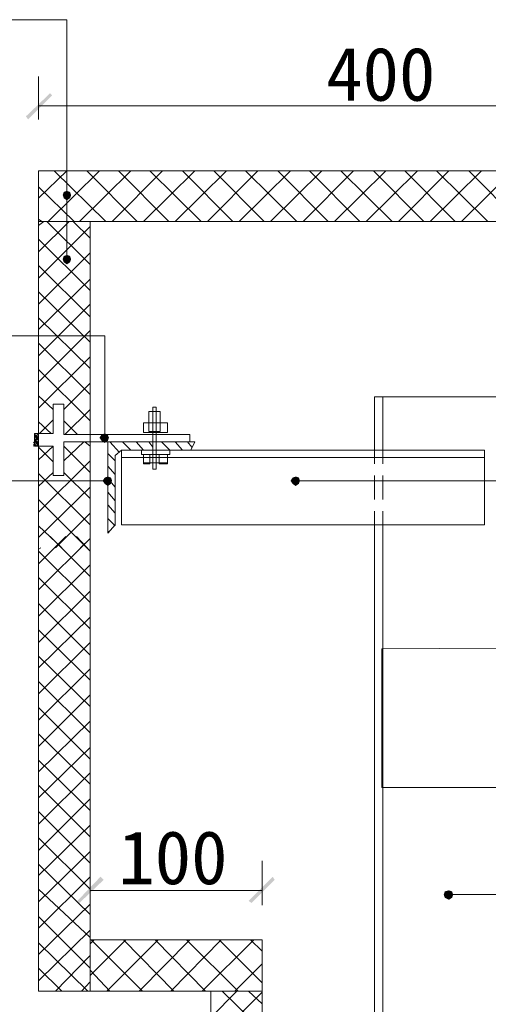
# Model space of a CAD drawing. Extents: x 566443 to 590371, y 3845226 to 3876576.
# Tile 184 of 221: x 586701 to 586720, y 3853942 to 3853982. Entities that reach past the tile are written whole.
import ezdxf

# ---------------------------------------------------------------- set-up
doc = ezdxf.new("R2010")
doc.units = 0
doc.layers.add('C00-00-00', color=7, linetype='CONTINUOUS')
doc.styles.get("Standard").update_dxf_attribs({"font": 'rs.shx', "bigfont": 'hztxt.shx'})

msp = doc.modelspace()

# ---------------------------------------------------------------- hatches: boundary and pattern name
at = {"layer": 'C00-00-00'}
h = msp.add_hatch(color=256, dxfattribs=at)
h.dxf.hatch_style = 2
h.paths.add_polyline_path([(586702.707, 3853978.583), (586701.818, 3853977.524), (586701.733, 3853977.651)])
h = msp.add_hatch(color=256, dxfattribs=at)
h.dxf.hatch_style = 2
h.paths.add_polyline_path([(586702.792, 3853978.498), (586702.707, 3853978.583), (586701.818, 3853977.524)])
h = msp.add_hatch(color=256, dxfattribs=at)
h.dxf.hatch_style = 2
h.paths.add_polyline_path([(586703.257, 3853974.603), (586703.215, 3853974.476), (586703.384, 3853974.476)])
h = msp.add_hatch(color=256, dxfattribs=at)
h.dxf.hatch_style = 2
h.paths.add_polyline_path([(586703.384, 3853974.646), (586703.257, 3853974.603), (586703.384, 3853974.476)])
h = msp.add_hatch(color=256, dxfattribs=at)
h.dxf.hatch_style = 2
h.paths.add_polyline_path([(586703.511, 3853974.603), (586703.384, 3853974.646), (586703.384, 3853974.476)])
h = msp.add_hatch(color=256, dxfattribs=at)
h.dxf.hatch_style = 2
h.paths.add_polyline_path([(586703.554, 3853974.476), (586703.511, 3853974.603), (586703.384, 3853974.476)])
h = msp.add_hatch(color=256, dxfattribs=at)
h.dxf.hatch_style = 2
h.paths.add_polyline_path([(586703.215, 3853974.476), (586703.257, 3853974.349), (586703.384, 3853974.476)])
h = msp.add_hatch(color=256, dxfattribs=at)
h.dxf.hatch_style = 2
h.paths.add_polyline_path([(586703.257, 3853974.349), (586703.384, 3853974.265), (586703.384, 3853974.476)])
h = msp.add_hatch(color=256, dxfattribs=at)
h.dxf.hatch_style = 2
h.paths.add_polyline_path([(586703.384, 3853974.265), (586703.511, 3853974.349), (586703.384, 3853974.476)])
h = msp.add_hatch(color=256, dxfattribs=at)
h.dxf.hatch_style = 2
h.paths.add_polyline_path([(586703.511, 3853974.349), (586703.554, 3853974.476), (586703.384, 3853974.476)])
h = msp.add_hatch(color=256, dxfattribs=at)
h.dxf.hatch_style = 2
h.paths.add_polyline_path([(586703.257, 3853972.021), (586703.215, 3853971.894), (586703.384, 3853971.894)])
h = msp.add_hatch(color=256, dxfattribs=at)
h.dxf.hatch_style = 2
h.paths.add_polyline_path([(586703.215, 3853971.894), (586703.257, 3853971.767), (586703.384, 3853971.894)])
h = msp.add_hatch(color=256, dxfattribs=at)
h.dxf.hatch_style = 2
h.paths.add_polyline_path([(586703.384, 3853972.063), (586703.257, 3853972.021), (586703.384, 3853971.894)])
h = msp.add_hatch(color=256, dxfattribs=at)
h.dxf.hatch_style = 2
h.paths.add_polyline_path([(586703.257, 3853971.767), (586703.384, 3853971.682), (586703.384, 3853971.894)])
h = msp.add_hatch(color=256, dxfattribs=at)
h.dxf.hatch_style = 2
h.paths.add_polyline_path([(586703.511, 3853972.021), (586703.384, 3853972.063), (586703.384, 3853971.894)])
h = msp.add_hatch(color=256, dxfattribs=at)
h.dxf.hatch_style = 2
h.paths.add_polyline_path([(586703.554, 3853971.894), (586703.511, 3853972.021), (586703.384, 3853971.894)])
h = msp.add_hatch(color=256, dxfattribs=at)
h.dxf.hatch_style = 2
h.paths.add_polyline_path([(586703.384, 3853971.682), (586703.511, 3853971.767), (586703.384, 3853971.894)])
h = msp.add_hatch(color=256, dxfattribs=at)
h.dxf.hatch_style = 2
h.paths.add_polyline_path([(586703.511, 3853971.767), (586703.554, 3853971.894), (586703.384, 3853971.894)])
h = msp.add_hatch(color=256, dxfattribs=at)
h.dxf.hatch_style = 2
h.paths.add_polyline_path([(586704.781, 3853964.824), (586704.697, 3853964.697), (586704.908, 3853964.697)])
h = msp.add_hatch(color=256, dxfattribs=at)
h.dxf.hatch_style = 2
h.paths.add_polyline_path([(586704.697, 3853964.697), (586704.781, 3853964.57), (586704.908, 3853964.697)])
h = msp.add_hatch(color=256, dxfattribs=at)
h.dxf.hatch_style = 2
h.paths.add_polyline_path([(586704.908, 3853964.867), (586704.781, 3853964.824), (586704.908, 3853964.697)])
h = msp.add_hatch(color=256, dxfattribs=at)
h.dxf.hatch_style = 2
h.paths.add_polyline_path([(586704.781, 3853964.57), (586704.908, 3853964.486), (586704.908, 3853964.697)])
h = msp.add_hatch(color=256, dxfattribs=at)
h.dxf.hatch_style = 2
h.paths.add_polyline_path([(586705.035, 3853964.824), (586704.908, 3853964.867), (586704.908, 3853964.697)])
h = msp.add_hatch(color=256, dxfattribs=at)
h.dxf.hatch_style = 2
h.paths.add_polyline_path([(586705.078, 3853964.697), (586705.035, 3853964.824), (586704.908, 3853964.697)])
h = msp.add_hatch(color=256, dxfattribs=at)
h.dxf.hatch_style = 2
h.paths.add_polyline_path([(586704.908, 3853964.486), (586705.035, 3853964.57), (586704.908, 3853964.697)])
h = msp.add_hatch(color=256, dxfattribs=at)
h.dxf.hatch_style = 2
h.paths.add_polyline_path([(586705.035, 3853964.57), (586705.078, 3853964.697), (586704.908, 3853964.697)])
h = msp.add_hatch(color=256, dxfattribs=at)
h.dxf.hatch_style = 2
h.paths.add_polyline_path([(586704.908, 3853963.089), (586704.824, 3853962.962), (586705.035, 3853962.962)])
h = msp.add_hatch(color=256, dxfattribs=at)
h.dxf.hatch_style = 2
h.paths.add_polyline_path([(586705.035, 3853963.131), (586704.908, 3853963.089), (586705.035, 3853962.962)])
h = msp.add_hatch(color=256, dxfattribs=at)
h.dxf.hatch_style = 2
h.paths.add_polyline_path([(586705.162, 3853963.089), (586705.035, 3853963.131), (586705.035, 3853962.962)])
h = msp.add_hatch(color=256, dxfattribs=at)
h.dxf.hatch_style = 2
h.paths.add_polyline_path([(586705.205, 3853962.962), (586705.162, 3853963.089), (586705.035, 3853962.962)])
h = msp.add_hatch(color=256, dxfattribs=at)
h.dxf.hatch_style = 2
h.paths.add_polyline_path([(586712.486, 3853963.089), (586712.401, 3853962.962), (586712.613, 3853962.962)])
h = msp.add_hatch(color=256, dxfattribs=at)
h.dxf.hatch_style = 2
h.paths.add_polyline_path([(586712.613, 3853963.131), (586712.486, 3853963.089), (586712.613, 3853962.962)])
h = msp.add_hatch(color=256, dxfattribs=at)
h.dxf.hatch_style = 2
h.paths.add_polyline_path([(586712.74, 3853963.089), (586712.613, 3853963.131), (586712.613, 3853962.962)])
h = msp.add_hatch(color=256, dxfattribs=at)
h.dxf.hatch_style = 2
h.paths.add_polyline_path([(586712.782, 3853962.962), (586712.74, 3853963.089), (586712.613, 3853962.962)])
h = msp.add_hatch(color=256, dxfattribs=at)
h.dxf.hatch_style = 2
h.paths.add_polyline_path([(586704.824, 3853962.962), (586704.908, 3853962.835), (586705.035, 3853962.962)])
h = msp.add_hatch(color=256, dxfattribs=at)
h.dxf.hatch_style = 2
h.paths.add_polyline_path([(586704.908, 3853962.835), (586705.035, 3853962.75), (586705.035, 3853962.962)])
h = msp.add_hatch(color=256, dxfattribs=at)
h.dxf.hatch_style = 2
h.paths.add_polyline_path([(586705.035, 3853962.75), (586705.162, 3853962.835), (586705.035, 3853962.962)])
h = msp.add_hatch(color=256, dxfattribs=at)
h.dxf.hatch_style = 2
h.paths.add_polyline_path([(586705.162, 3853962.835), (586705.205, 3853962.962), (586705.035, 3853962.962)])
h = msp.add_hatch(color=256, dxfattribs=at)
h.dxf.hatch_style = 2
h.paths.add_polyline_path([(586712.401, 3853962.962), (586712.486, 3853962.835), (586712.613, 3853962.962)])
h = msp.add_hatch(color=256, dxfattribs=at)
h.dxf.hatch_style = 2
h.paths.add_polyline_path([(586712.486, 3853962.835), (586712.613, 3853962.75), (586712.613, 3853962.962)])
h = msp.add_hatch(color=256, dxfattribs=at)
h.dxf.hatch_style = 2
h.paths.add_polyline_path([(586712.613, 3853962.75), (586712.74, 3853962.835), (586712.613, 3853962.962)])
h = msp.add_hatch(color=256, dxfattribs=at)
h.dxf.hatch_style = 2
h.paths.add_polyline_path([(586712.74, 3853962.835), (586712.782, 3853962.962), (586712.613, 3853962.962)])
h = msp.add_hatch(color=256, dxfattribs=at)
h.dxf.hatch_style = 2
h.paths.add_polyline_path([(586704.739, 3853947.002), (586703.892, 3853945.944), (586703.808, 3853946.028)])
h = msp.add_hatch(color=256, dxfattribs=at)
h.dxf.hatch_style = 2
h.paths.add_polyline_path([(586704.866, 3853946.875), (586704.739, 3853947.002), (586703.892, 3853945.944)])
h = msp.add_hatch(color=256, dxfattribs=at)
h.dxf.hatch_style = 2
h.paths.add_polyline_path([(586710.708, 3853946.028), (586710.835, 3853945.944), (586711.682, 3853947.002)])
h = msp.add_hatch(color=256, dxfattribs=at)
h.dxf.hatch_style = 2
h.paths.add_polyline_path([(586710.835, 3853945.944), (586711.682, 3853947.002), (586711.766, 3853946.875)])
h = msp.add_hatch(color=256, dxfattribs=at)
h.dxf.hatch_style = 2
h.paths.add_polyline_path([(586718.624, 3853946.409), (586718.582, 3853946.282), (586718.794, 3853946.282)])
h = msp.add_hatch(color=256, dxfattribs=at)
h.dxf.hatch_style = 2
h.paths.add_polyline_path([(586718.794, 3853946.452), (586718.624, 3853946.409), (586718.794, 3853946.282)])
h = msp.add_hatch(color=256, dxfattribs=at)
h.dxf.hatch_style = 2
h.paths.add_polyline_path([(586718.921, 3853946.409), (586718.794, 3853946.452), (586718.794, 3853946.282)])
h = msp.add_hatch(color=256, dxfattribs=at)
h.dxf.hatch_style = 2
h.paths.add_polyline_path([(586718.963, 3853946.282), (586718.921, 3853946.409), (586718.794, 3853946.282)])
h = msp.add_hatch(color=256, dxfattribs=at)
h.dxf.hatch_style = 2
h.paths.add_polyline_path([(586718.582, 3853946.282), (586718.624, 3853946.155), (586718.794, 3853946.282)])
h = msp.add_hatch(color=256, dxfattribs=at)
h.dxf.hatch_style = 2
h.paths.add_polyline_path([(586718.624, 3853946.155), (586718.794, 3853946.071), (586718.794, 3853946.282)])
h = msp.add_hatch(color=256, dxfattribs=at)
h.dxf.hatch_style = 2
h.paths.add_polyline_path([(586718.794, 3853946.071), (586718.921, 3853946.155), (586718.794, 3853946.282)])
h = msp.add_hatch(color=256, dxfattribs=at)
h.dxf.hatch_style = 2
h.paths.add_polyline_path([(586718.921, 3853946.155), (586718.963, 3853946.282), (586718.794, 3853946.282)])

# ---------------------------------------------------------------- linework, layer by layer
at = {"layer": 'C00-00-00', "lineweight": 9}
for points in [[(586703.384, 3853981.546), (586687.679, 3853981.546)], [(586703.384, 3853971.894), (586703.384, 3853981.546)], [(586729.97, 3853973.418), (586702.241, 3853973.418), (586702.241, 3853975.45), (586729.97, 3853975.45)], [(586702.241, 3853973.418), (586702.241, 3853944.462)], [(586704.316, 3853973.418), (586704.316, 3853944.462)], [(586704.908, 3853968.804), (586678.111, 3853968.804)], [(586704.908, 3853964.697), (586704.908, 3853968.804)], [(586720.233, 3853964.189), (586705.586, 3853964.189), (586705.586, 3853961.184)], [(586675.317, 3853962.962), (586705.035, 3853962.962)], [(586712.613, 3853962.962), (586758.333, 3853962.962)], [(586715.788, 3853961.734), (586715.788, 3853961.184)], [(586749.443, 3853946.282), (586718.794, 3853946.282)]]:
    msp.add_lwpolyline(points, dxfattribs=at)
for points in [[(586702.072, 3853964.867), (586702.834, 3853964.867), (586702.834, 3853966.052), (586703.257, 3853966.052), (586703.257, 3853964.824), (586708.337, 3853964.824), (586708.337, 3853964.528), (586703.257, 3853964.528), (586703.257, 3853963.173), (586702.834, 3853963.173), (586702.834, 3853964.359), (586702.072, 3853964.359)], [(586706.856, 3853965.925), (586706.983, 3853965.925), (586706.983, 3853963.427), (586706.856, 3853963.427)], [(586706.686, 3853964.951), (586707.152, 3853964.951), (586707.152, 3853965.756), (586706.686, 3853965.756)], [(586706.475, 3853964.909), (586707.448, 3853964.909), (586707.448, 3853965.29), (586706.475, 3853965.29)], [(586708.549, 3853964.528), (586705.035, 3853964.528), (586705.035, 3853960.845), (586705.332, 3853961.184), (586705.332, 3853963.978), (586705.586, 3853964.189), (586708.38, 3853964.189)], [(586706.39, 3853964.02), (586707.533, 3853964.02), (586707.533, 3853964.189), (586706.39, 3853964.189)], [(586706.475, 3853963.681), (586707.448, 3853963.681), (586707.448, 3853964.02), (586706.475, 3853964.02)], [(586706.475, 3853963.639), (586706.729, 3853963.639), (586706.729, 3853964.02), (586706.475, 3853964.02)], [(586707.448, 3853963.639), (586707.11, 3853963.639), (586707.11, 3853964.02), (586707.448, 3853964.02)], [(586723.027, 3853950.6), (586716.084, 3853950.6), (586716.084, 3853956.188), (586723.027, 3853956.231)]]:
    msp.add_lwpolyline(points, close=True, dxfattribs=at)
at = {"layer": 'C00-00-00', "lineweight": 5}
for points in [[(586702.241, 3853977.524), (586702.241, 3853977.524), (586702.241, 3853979.26), (586702.241, 3853979.26)], [(586702.241, 3853978.075), (586702.241, 3853978.075), (586729.97, 3853978.075), (586729.97, 3853978.075)], [(586704.316, 3853945.859), (586704.316, 3853945.859), (586704.316, 3853947.637), (586704.316, 3853947.637)], [(586711.258, 3853945.859), (586711.258, 3853945.859), (586711.258, 3853947.637), (586711.258, 3853947.637)], [(586704.316, 3853946.452), (586704.316, 3853946.452), (586711.258, 3853946.452), (586711.258, 3853946.452)]]:
    msp.add_open_spline(points, degree=3, dxfattribs=at)
at = {"layer": 'C00-00-00', "lineweight": 9}
for points in [[(586702.241, 3853974.349), (586702.241, 3853974.349), (586703.384, 3853975.45), (586703.384, 3853975.45)], [(586702.622, 3853973.418), (586702.622, 3853973.418), (586704.697, 3853975.45), (586704.697, 3853975.45)], [(586704.951, 3853973.418), (586704.951, 3853973.418), (586702.876, 3853975.45), (586702.876, 3853975.45)], [(586703.892, 3853973.418), (586703.892, 3853973.418), (586705.967, 3853975.45), (586705.967, 3853975.45)], [(586706.221, 3853973.418), (586706.221, 3853973.418), (586704.189, 3853975.45), (586704.189, 3853975.45)], [(586705.205, 3853973.418), (586705.205, 3853973.418), (586707.237, 3853975.45), (586707.237, 3853975.45)], [(586707.491, 3853973.418), (586707.491, 3853973.418), (586705.459, 3853975.45), (586705.459, 3853975.45)], [(586706.475, 3853973.418), (586706.475, 3853973.418), (586708.549, 3853975.45), (586708.549, 3853975.45)], [(586708.803, 3853973.418), (586708.803, 3853973.418), (586706.729, 3853975.45), (586706.729, 3853975.45)], [(586707.745, 3853973.418), (586707.745, 3853973.418), (586709.819, 3853975.45), (586709.819, 3853975.45)], [(586710.073, 3853973.418), (586710.073, 3853973.418), (586708.041, 3853975.45), (586708.041, 3853975.45)], [(586709.057, 3853973.418), (586709.057, 3853973.418), (586711.089, 3853975.45), (586711.089, 3853975.45)], [(586711.343, 3853973.418), (586711.343, 3853973.418), (586709.311, 3853975.45), (586709.311, 3853975.45)], [(586710.327, 3853973.418), (586710.327, 3853973.418), (586712.401, 3853975.45), (586712.401, 3853975.45)], [(586712.655, 3853973.418), (586712.655, 3853973.418), (586710.581, 3853975.45), (586710.581, 3853975.45)], [(586711.597, 3853973.418), (586711.597, 3853973.418), (586713.671, 3853975.45), (586713.671, 3853975.45)], [(586713.925, 3853973.418), (586713.925, 3853973.418), (586711.893, 3853975.45), (586711.893, 3853975.45)], [(586712.909, 3853973.418), (586712.909, 3853973.418), (586714.941, 3853975.45), (586714.941, 3853975.45)], [(586715.195, 3853973.418), (586715.195, 3853973.418), (586713.163, 3853975.45), (586713.163, 3853975.45)], [(586714.179, 3853973.418), (586714.179, 3853973.418), (586716.254, 3853975.45), (586716.254, 3853975.45)], [(586716.508, 3853973.418), (586716.508, 3853973.418), (586714.433, 3853975.45), (586714.433, 3853975.45)], [(586715.449, 3853973.418), (586715.449, 3853973.418), (586717.524, 3853975.45), (586717.524, 3853975.45)], [(586717.778, 3853973.418), (586717.778, 3853973.418), (586715.746, 3853975.45), (586715.746, 3853975.45)], [(586716.762, 3853973.418), (586716.762, 3853973.418), (586718.794, 3853975.45), (586718.794, 3853975.45)], [(586719.048, 3853973.418), (586719.048, 3853973.418), (586717.016, 3853975.45), (586717.016, 3853975.45)], [(586718.032, 3853973.418), (586718.032, 3853973.418), (586720.106, 3853975.45), (586720.106, 3853975.45)], [(586720.36, 3853973.418), (586720.36, 3853973.418), (586718.286, 3853975.45), (586718.286, 3853975.45)], [(586719.302, 3853973.418), (586719.302, 3853973.418), (586721.376, 3853975.45), (586721.376, 3853975.45)], [(586721.63, 3853973.418), (586721.63, 3853973.418), (586719.598, 3853975.45), (586719.598, 3853975.45)], [(586703.681, 3853973.418), (586703.681, 3853973.418), (586702.241, 3853974.815), (586702.241, 3853974.815)], [(586702.368, 3853973.418), (586702.368, 3853973.418), (586702.241, 3853973.503), (586702.241, 3853973.503)], [(586702.241, 3853973.249), (586702.241, 3853973.249), (586702.453, 3853973.418), (586702.453, 3853973.418)], [(586702.241, 3853972.19), (586702.241, 3853972.19), (586703.469, 3853973.418), (586703.469, 3853973.418)], [(586704.316, 3853971.682), (586704.316, 3853971.682), (586702.58, 3853973.418), (586702.58, 3853973.418)], [(586704.316, 3853972.741), (586704.316, 3853972.741), (586703.638, 3853973.418), (586703.638, 3853973.418)], [(586709.184, 3853973.418), (586709.184, 3853973.418), (586736.955, 3853973.418), (586736.955, 3853973.418)], [(586702.241, 3853971.132), (586702.241, 3853971.132), (586704.316, 3853973.206), (586704.316, 3853973.206)], [(586704.316, 3853970.624), (586704.316, 3853970.624), (586702.241, 3853972.698), (586702.241, 3853972.698)], [(586702.241, 3853970.074), (586702.241, 3853970.074), (586704.316, 3853972.148), (586704.316, 3853972.148)], [(586704.316, 3853969.566), (586704.316, 3853969.566), (586702.241, 3853971.64), (586702.241, 3853971.64)], [(586702.241, 3853969.058), (586702.241, 3853969.058), (586704.316, 3853971.09), (586704.316, 3853971.09)], [(586704.316, 3853968.55), (586704.316, 3853968.55), (586702.241, 3853970.582), (586702.241, 3853970.582)], [(586702.241, 3853967.999), (586702.241, 3853967.999), (586704.316, 3853970.074), (586704.316, 3853970.074)], [(586704.316, 3853967.491), (586704.316, 3853967.491), (586702.241, 3853969.523), (586702.241, 3853969.523)], [(586702.241, 3853966.941), (586702.241, 3853966.941), (586704.316, 3853969.015), (586704.316, 3853969.015)], [(586704.316, 3853966.433), (586704.316, 3853966.433), (586702.241, 3853968.507), (586702.241, 3853968.507)], [(586702.241, 3853965.883), (586702.241, 3853965.883), (586704.316, 3853967.957), (586704.316, 3853967.957)], [(586704.316, 3853965.375), (586704.316, 3853965.375), (586702.241, 3853967.449), (586702.241, 3853967.449)], [(586703.257, 3853965.84), (586703.257, 3853965.84), (586704.316, 3853966.899), (586704.316, 3853966.899)], [(586702.834, 3853965.84), (586702.834, 3853965.84), (586702.241, 3853966.391), (586702.241, 3853966.391)], [(586715.788, 3853966.348), (586715.788, 3853966.348), (586715.788, 3853964.189), (586715.788, 3853964.189)], [(586715.788, 3853966.348), (586715.788, 3853966.348), (586720.953, 3853966.348), (586720.953, 3853966.348)], [(586716.127, 3853966.348), (586716.127, 3853966.348), (586716.127, 3853964.189), (586716.127, 3853964.189)], [(586703.3, 3853964.824), (586703.3, 3853964.824), (586704.316, 3853965.84), (586704.316, 3853965.84)], [(586702.284, 3853964.867), (586702.284, 3853964.867), (586702.834, 3853965.417), (586702.834, 3853965.417)], [(586702.749, 3853964.867), (586702.749, 3853964.867), (586702.241, 3853965.332), (586702.241, 3853965.332)], [(586703.808, 3853964.824), (586703.808, 3853964.824), (586703.257, 3853965.375), (586703.257, 3853965.375)], [(586702.03, 3853964.486), (586702.03, 3853964.486), (586702.241, 3853964.697), (586702.241, 3853964.697)], [(586702.072, 3853964.782), (586702.072, 3853964.782), (586702.114, 3853964.824), (586702.114, 3853964.824)], [(586702.072, 3853964.697), (586702.072, 3853964.697), (586702.199, 3853964.824), (586702.199, 3853964.824)], [(586702.241, 3853964.655), (586702.241, 3853964.655), (586702.072, 3853964.824), (586702.072, 3853964.824)], [(586702.072, 3853964.57), (586702.072, 3853964.57), (586702.241, 3853964.782), (586702.241, 3853964.782)], [(586702.241, 3853964.57), (586702.241, 3853964.57), (586702.072, 3853964.782), (586702.072, 3853964.782)], [(586702.241, 3853964.443), (586702.241, 3853964.443), (586702.072, 3853964.655), (586702.072, 3853964.655)], [(586702.241, 3853964.782), (586702.241, 3853964.782), (586702.199, 3853964.824), (586702.199, 3853964.824)], [(586702.03, 3853964.359), (586702.03, 3853964.359), (586702.241, 3853964.57), (586702.241, 3853964.57)], [(586702.157, 3853964.359), (586702.157, 3853964.359), (586702.03, 3853964.443), (586702.03, 3853964.443)], [(586702.241, 3853964.359), (586702.241, 3853964.359), (586702.072, 3853964.57), (586702.072, 3853964.57)], [(586702.157, 3853964.359), (586702.157, 3853964.359), (586702.241, 3853964.486), (586702.241, 3853964.486)], [(586702.241, 3853964.359), (586702.241, 3853964.359), (586702.241, 3853964.401), (586702.241, 3853964.401)], [(586702.241, 3853963.808), (586702.241, 3853963.808), (586702.834, 3853964.359), (586702.834, 3853964.359)], [(586702.834, 3853963.724), (586702.834, 3853963.724), (586702.241, 3853964.316), (586702.241, 3853964.316)], [(586703.257, 3853963.766), (586703.257, 3853963.766), (586704.062, 3853964.528), (586704.062, 3853964.528)], [(586704.316, 3853963.3), (586704.316, 3853963.3), (586703.257, 3853964.359), (586703.257, 3853964.359)], [(586704.316, 3853964.359), (586704.316, 3853964.359), (586704.104, 3853964.528), (586704.104, 3853964.528)], [(586705.501, 3853964.105), (586705.501, 3853964.105), (586705.12, 3853964.528), (586705.12, 3853964.528)], [(586705.967, 3853964.189), (586705.967, 3853964.189), (586705.628, 3853964.528), (586705.628, 3853964.528)], [(586706.475, 3853964.189), (586706.475, 3853964.189), (586706.178, 3853964.528), (586706.178, 3853964.528)], [(586706.856, 3853964.316), (586706.856, 3853964.316), (586706.686, 3853964.528), (586706.686, 3853964.528)], [(586706.983, 3853964.189), (586706.983, 3853964.189), (586706.983, 3853964.232), (586706.983, 3853964.232)], [(586707.533, 3853964.189), (586707.533, 3853964.189), (586707.194, 3853964.528), (586707.194, 3853964.528)], [(586708.041, 3853964.189), (586708.041, 3853964.189), (586707.745, 3853964.528), (586707.745, 3853964.528)], [(586708.422, 3853964.316), (586708.422, 3853964.316), (586708.253, 3853964.528), (586708.253, 3853964.528)], [(586705.332, 3853963.766), (586705.332, 3853963.766), (586705.035, 3853964.062), (586705.035, 3853964.062)], [(586705.586, 3853963.893), (586705.586, 3853963.893), (586720.233, 3853963.893), (586720.233, 3853963.893)], [(586715.788, 3853964.189), (586715.788, 3853964.189), (586715.788, 3853963.639), (586715.788, 3853963.639)], [(586716.127, 3853963.639), (586716.127, 3853963.639), (586716.127, 3853964.189), (586716.127, 3853964.189)], [(586720.233, 3853964.189), (586720.233, 3853964.189), (586720.233, 3853961.184), (586720.233, 3853961.184)], [(586702.241, 3853961.692), (586702.241, 3853961.692), (586704.316, 3853963.766), (586704.316, 3853963.766)], [(586705.332, 3853963.216), (586705.332, 3853963.216), (586705.035, 3853963.554), (586705.035, 3853963.554)], [(586702.241, 3853962.75), (586702.241, 3853962.75), (586702.834, 3853963.3), (586702.834, 3853963.3)], [(586704.316, 3853961.184), (586704.316, 3853961.184), (586702.241, 3853963.258), (586702.241, 3853963.258)], [(586704.316, 3853962.242), (586704.316, 3853962.242), (586703.257, 3853963.3), (586703.257, 3853963.3)], [(586705.332, 3853962.708), (586705.332, 3853962.708), (586705.035, 3853963.046), (586705.035, 3853963.046)], [(586715.788, 3853963.173), (586715.788, 3853963.173), (586715.788, 3853962.2), (586715.788, 3853962.2)], [(586716.127, 3853962.2), (586716.127, 3853962.2), (586716.127, 3853963.173), (586716.127, 3853963.173)], [(586702.241, 3853960.676), (586702.241, 3853960.676), (586704.316, 3853962.708), (586704.316, 3853962.708)], [(586705.332, 3853962.157), (586705.332, 3853962.157), (586705.035, 3853962.496), (586705.035, 3853962.496)], [(586704.316, 3853960.125), (586704.316, 3853960.125), (586702.241, 3853962.2), (586702.241, 3853962.2)], [(586705.332, 3853961.649), (586705.332, 3853961.649), (586705.035, 3853961.988), (586705.035, 3853961.988)], [(586702.919, 3853960.252), (586702.919, 3853960.252), (586704.316, 3853961.649), (586704.316, 3853961.649)], [(586716.127, 3853961.184), (586716.127, 3853961.184), (586716.127, 3853961.734), (586716.127, 3853961.734)], [(586703.173, 3853960.252), (586703.173, 3853960.252), (586702.241, 3853961.141), (586702.241, 3853961.141)], [(586705.332, 3853961.141), (586705.332, 3853961.141), (586705.035, 3853961.438), (586705.035, 3853961.438)], [(586705.586, 3853961.184), (586705.586, 3853961.184), (586720.233, 3853961.184), (586720.233, 3853961.184)], [(586715.788, 3853961.184), (586715.788, 3853961.184), (586715.788, 3853929.095), (586715.788, 3853929.095)], [(586716.127, 3853961.184), (586716.127, 3853961.184), (586716.127, 3853929.095), (586716.127, 3853929.095)], [(586702.241, 3853959.617), (586702.241, 3853959.617), (586703.342, 3853960.718), (586703.342, 3853960.718)], [(586704.316, 3853959.109), (586704.316, 3853959.109), (586702.707, 3853960.718), (586702.707, 3853960.718)], [(586704.316, 3853960.125), (586704.316, 3853960.125), (586703.765, 3853960.718), (586703.765, 3853960.718)], [(586705.078, 3853960.887), (586705.078, 3853960.887), (586705.035, 3853960.93), (586705.035, 3853960.93)], [(586702.241, 3853958.559), (586702.241, 3853958.559), (586704.316, 3853960.633), (586704.316, 3853960.633)], [(586703.935, 3853960.252), (586703.935, 3853960.252), (586704.316, 3853960.633), (586704.316, 3853960.633)], [(586702.241, 3853960.21), (586702.241, 3853960.21), (586702.326, 3853960.252), (586702.326, 3853960.252)], [(586702.241, 3853960.252), (586702.241, 3853960.252), (586702.241, 3853942.388), (586702.241, 3853942.388)], [(586704.316, 3853958.051), (586704.316, 3853958.051), (586702.241, 3853960.125), (586702.241, 3853960.125)], [(586704.316, 3853960.252), (586704.316, 3853960.252), (586704.316, 3853942.388), (586704.316, 3853942.388)], [(586702.241, 3853957.501), (586702.241, 3853957.501), (586704.316, 3853959.575), (586704.316, 3853959.575)], [(586704.316, 3853956.993), (586704.316, 3853956.993), (586702.241, 3853959.067), (586702.241, 3853959.067)], [(586702.241, 3853956.442), (586702.241, 3853956.442), (586704.316, 3853958.517), (586704.316, 3853958.517)], [(586704.316, 3853955.934), (586704.316, 3853955.934), (586702.241, 3853958.009), (586702.241, 3853958.009)], [(586702.241, 3853955.426), (586702.241, 3853955.426), (586704.316, 3853957.458), (586704.316, 3853957.458)], [(586704.316, 3853954.918), (586704.316, 3853954.918), (586702.241, 3853956.95), (586702.241, 3853956.95)], [(586702.241, 3853954.368), (586702.241, 3853954.368), (586704.316, 3853956.442), (586704.316, 3853956.442)], [(586704.316, 3853953.86), (586704.316, 3853953.86), (586702.241, 3853955.892), (586702.241, 3853955.892)], [(586702.241, 3853953.31), (586702.241, 3853953.31), (586704.316, 3853955.384), (586704.316, 3853955.384)], [(586704.316, 3853952.802), (586704.316, 3853952.802), (586702.241, 3853954.876), (586702.241, 3853954.876)], [(586702.241, 3853952.251), (586702.241, 3853952.251), (586704.316, 3853954.326), (586704.316, 3853954.326)], [(586704.316, 3853951.743), (586704.316, 3853951.743), (586702.241, 3853953.818), (586702.241, 3853953.818)], [(586702.241, 3853951.235), (586702.241, 3853951.235), (586704.316, 3853953.267), (586704.316, 3853953.267)], [(586704.316, 3853950.727), (586704.316, 3853950.727), (586702.241, 3853952.759), (586702.241, 3853952.759)], [(586702.241, 3853950.177), (586702.241, 3853950.177), (586704.316, 3853952.209), (586704.316, 3853952.209)], [(586704.316, 3853949.669), (586704.316, 3853949.669), (586702.241, 3853951.701), (586702.241, 3853951.701)], [(586702.241, 3853949.119), (586702.241, 3853949.119), (586704.316, 3853951.193), (586704.316, 3853951.193)], [(586704.316, 3853948.611), (586704.316, 3853948.611), (586702.241, 3853950.685), (586702.241, 3853950.685)], [(586702.241, 3853948.06), (586702.241, 3853948.06), (586704.316, 3853950.135), (586704.316, 3853950.135)], [(586704.316, 3853947.552), (586704.316, 3853947.552), (586702.241, 3853949.627), (586702.241, 3853949.627)], [(586702.241, 3853947.044), (586702.241, 3853947.044), (586704.316, 3853949.076), (586704.316, 3853949.076)], [(586704.316, 3853946.494), (586704.316, 3853946.494), (586702.241, 3853948.568), (586702.241, 3853948.568)], [(586702.241, 3853945.986), (586702.241, 3853945.986), (586704.316, 3853948.018), (586704.316, 3853948.018)], [(586704.316, 3853945.478), (586704.316, 3853945.478), (586702.241, 3853947.51), (586702.241, 3853947.51)], [(586702.241, 3853944.928), (586702.241, 3853944.928), (586704.316, 3853947.002), (586704.316, 3853947.002)], [(586704.316, 3853944.547), (586704.316, 3853944.547), (586702.241, 3853946.494), (586702.241, 3853946.494)], [(586702.241, 3853943.869), (586702.241, 3853943.869), (586704.316, 3853945.901), (586704.316, 3853945.901)], [(586704.316, 3853943.319), (586704.316, 3853943.319), (586702.241, 3853945.393), (586702.241, 3853945.393)], [(586702.241, 3853942.811), (586702.241, 3853942.811), (586704.316, 3853944.843), (586704.316, 3853944.843)], [(586704.316, 3853944.293), (586704.316, 3853944.293), (586704.485, 3853944.462), (586704.485, 3853944.462)], [(586704.316, 3853943.023), (586704.316, 3853943.023), (586705.755, 3853944.462), (586705.755, 3853944.462)], [(586704.316, 3853944.462), (586704.316, 3853944.462), (586711.258, 3853944.462), (586711.258, 3853944.462)], [(586706.432, 3853942.388), (586706.432, 3853942.388), (586704.358, 3853944.462), (586704.358, 3853944.462)], [(586704.993, 3853942.388), (586704.993, 3853942.388), (586707.067, 3853944.462), (586707.067, 3853944.462)], [(586707.702, 3853942.388), (586707.702, 3853942.388), (586705.67, 3853944.462), (586705.67, 3853944.462)], [(586706.305, 3853942.388), (586706.305, 3853942.388), (586708.337, 3853944.462), (586708.337, 3853944.462)], [(586708.972, 3853942.388), (586708.972, 3853942.388), (586706.94, 3853944.462), (586706.94, 3853944.462)], [(586707.575, 3853942.388), (586707.575, 3853942.388), (586709.607, 3853944.462), (586709.607, 3853944.462)], [(586710.285, 3853942.388), (586710.285, 3853942.388), (586708.21, 3853944.462), (586708.21, 3853944.462)], [(586708.845, 3853942.388), (586708.845, 3853942.388), (586710.92, 3853944.462), (586710.92, 3853944.462)], [(586711.258, 3853942.726), (586711.258, 3853942.726), (586709.523, 3853944.462), (586709.523, 3853944.462)], [(586711.258, 3853943.996), (586711.258, 3853943.996), (586710.793, 3853944.462), (586710.793, 3853944.462)], [(586711.258, 3853942.388), (586711.258, 3853942.388), (586711.258, 3853944.462), (586711.258, 3853944.462)], [(586704.231, 3853942.388), (586704.231, 3853942.388), (586702.241, 3853944.335), (586702.241, 3853944.335)], [(586702.919, 3853942.388), (586702.919, 3853942.388), (586704.316, 3853943.827), (586704.316, 3853943.827)], [(586703.173, 3853942.388), (586703.173, 3853942.388), (586702.241, 3853943.319), (586702.241, 3853943.319)], [(586705.12, 3853942.388), (586705.12, 3853942.388), (586704.316, 3853943.234), (586704.316, 3853943.234)], [(586710.158, 3853942.388), (586710.158, 3853942.388), (586711.258, 3853943.488), (586711.258, 3853943.488)], [(586703.977, 3853942.388), (586703.977, 3853942.388), (586704.316, 3853942.769), (586704.316, 3853942.769)], [(586702.241, 3853942.388), (586702.241, 3853942.388), (586711.258, 3853942.388), (586711.258, 3853942.388)], [(586709.184, 3853942.388), (586709.184, 3853942.388), (586709.226, 3853942.388), (586709.226, 3853942.388)], [(586709.184, 3853941.329), (586709.184, 3853941.329), (586710.242, 3853942.388), (586710.242, 3853942.388)], [(586709.184, 3853942.388), (586709.184, 3853942.388), (586709.184, 3853929.095), (586709.184, 3853929.095)], [(586709.184, 3853940.271), (586709.184, 3853940.271), (586711.258, 3853942.345), (586711.258, 3853942.345)], [(586711.258, 3853940.821), (586711.258, 3853940.821), (586709.65, 3853942.388), (586709.65, 3853942.388)], [(586711.258, 3853941.88), (586711.258, 3853941.88), (586710.708, 3853942.388), (586710.708, 3853942.388)], [(586711.258, 3853942.388), (586711.258, 3853942.388), (586711.258, 3853929.095), (586711.258, 3853929.095)]]:
    msp.add_open_spline(points, degree=3, dxfattribs=at)

# ---------------------------------------------------------------- texts
at = {"layer": 'C00-00-00', "char_height": 2.15759, "attachment_point": 7}
for s, insert in [('{\\fFangSong|b0|i0|c0;400}', (586713.841, 3853978.244)), ('{\\fFangSong|b0|i0|c0;100}', (586705.459, 3853946.663))]:
    msp.add_mtext(s, dxfattribs=dict(at, insert=insert))

doc.saveas('drawing.dxf')
